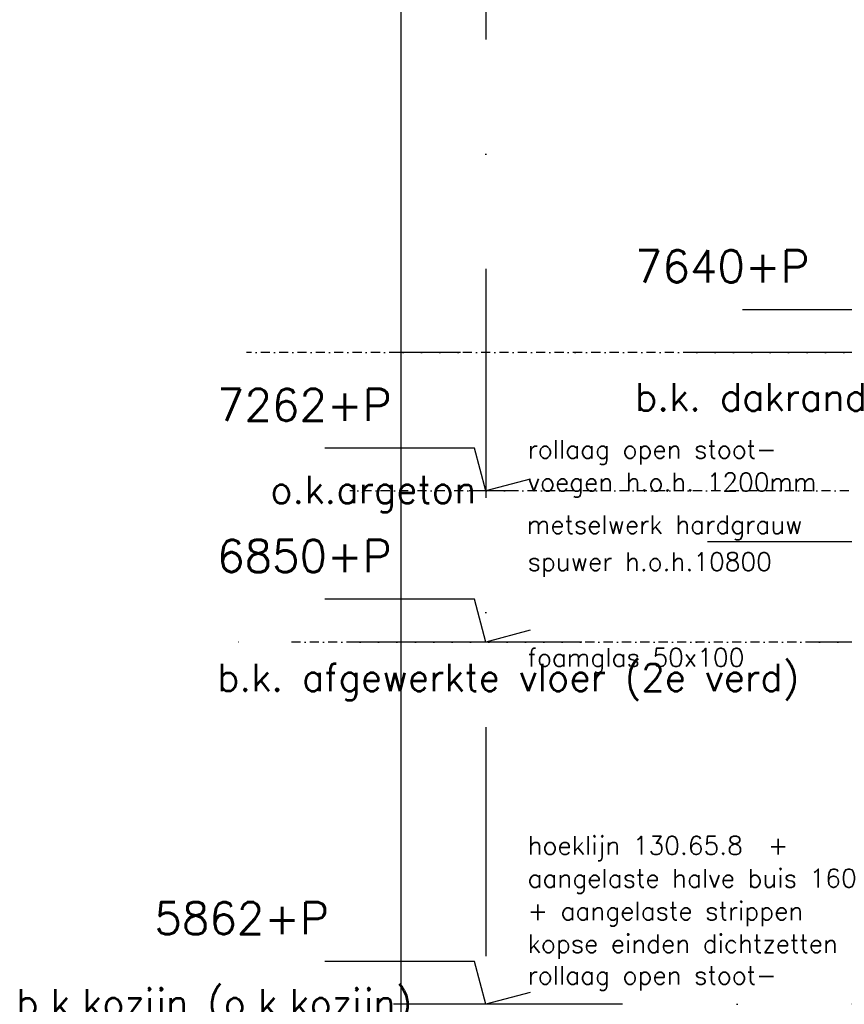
# Model space of a CAD drawing. Extents: x 149262 to 371235, y 141599 to 287858.
# Tile 7 of 60: x 149262 to 151512, y 150081 to 152767. Entities that reach past the tile are written whole.
import ezdxf

# ---------------------------------------------------------------- set-up
doc = ezdxf.new("R2010")
doc.units = 0
doc.header["$LTSCALE"] = 50
doc.header["$MEASUREMENT"] = 0
doc.linetypes.add('DASHDOT', pattern=[1, 0.5, -0.25, 0, -0.25])
doc.linetypes.add('DD1', pattern=[2.66667, 1.66667, -0.5, 0, -0.5])
doc.layers.get('0').update_dxf_attribs({"linetype": 'CONTINUOUS'})
for name, color, linetype in [('_DETAILNUMMERS', 4, 'CONTINUOUS'), ('A--M01A1_MAATVOERING', 1, 'CONTINUOUS'), ('A--M01B1_HOOGTE_MAATV', 1, 'CONTINUOUS'), ('A--T01A-25_TEKST', 2, 'CONTINUOUS'), ('A--T01B2_HOOGTE_MAATV', 2, 'CONTINUOUS'), ('A--T01B3_HOOGTE_MAATV', 3, 'CONTINUOUS'), ('STRAMIEN', 8, 'DD1')]:
    doc.layers.add(name, color=color, linetype=linetype)
doc.styles.add('HIEMSTRA', font='romans.shx')
doc.styles.add('HOOGTEXT', font='ROMANS.shx', dxfattribs={"height": 2.5})

# ---------------------------------------------------------------- blocks, each defined once
blk = doc.blocks.new('HOOGTEP')
at = {"layer": 'A--M01A1_MAATVOERING'}
for p, q in [((0, 0), (0.624, 2.33)), ((0.624, 2.33), (8.794, 2.33)), ((-2.415, 0.647), (0, 0))]:
    blk.add_line(p, q, dxfattribs=at)
at = {"layer": 'A--M01B1_HOOGTE_MAATV'}
blk.add_line((-1.379, 0), (0.911, 0), dxfattribs=at)
at = {"layer": 'A--T01B2_HOOGTE_MAATV', "style": 'HOOGTEXT', "flags": 4}
blk.add_attdef('TEKST', (1.84, -0.671), '', height=1.5, dxfattribs=at)
at = {"layer": 'A--T01B3_HOOGTE_MAATV', "style": 'HOOGTEXT', "flags": 4}
blk.add_attdef('HOOGTE', (1.673, 3.819), '', height=1.75, dxfattribs=at)

msp = doc.modelspace()

# ---------------------------------------------------------------- linework, layer by layer
at = {"layer": '_DETAILNUMMERS', "color": 2}
msp.add_line((150302.7, 144219), (150302.7, 155376), dxfattribs=at)
at = {"layer": 'A--T01A-25_TEKST'}
msp.add_line((151138.5, 151343), (152449.5, 151343), dxfattribs=at)
at = {"layer": 'STRAMIEN', "color": 8, "linetype": 'DASHDOT', "ltscale": 25}
for p, q in [((150534.1, 162088.1), (150534.1, 141945.3)), ((160797, 151069), (149662.7, 151069)), ((155907.5, 150081), (150163, 150081))]:
    msp.add_line(p, q, dxfattribs=at)
at = {"layer": 'STRAMIEN', "linetype": 'DASHDOT'}
for p, q in [((152349.5, 151859), (149880.7, 151859)), ((154630.7, 151481), (150163, 151481)), ((171571.4, 151069), (149997.4, 151069))]:
    msp.add_line(p, q, dxfattribs=at)
at = {"layer": 'STRAMIEN', "linetype": 'DASHDOT', "ltscale": 25}
msp.add_line((172967, 151859), (150278.7, 151859), dxfattribs=at)

# ---------------------------------------------------------------- block references
ref = msp.add_blockref('HOOGTEP', (151674.2, 151859), dxfattribs=dict(xscale=-50, yscale=50, zscale=50))
ref.add_attrib('TEKST', 'b.k. dakrand', (150940.6, 151700), dxfattribs={"layer": 'A--T01B2_HOOGTE_MAATV', "height": 75, "style": 'HOOGTEXT', "flags": 4})
ref.add_attrib('HOOGTE', '7640+P', (150940.6, 152050), dxfattribs={"layer": 'A--T01B3_HOOGTE_MAATV', "height": 87.5, "style": 'HOOGTEXT', "flags": 4})
ref = msp.add_blockref('HOOGTEP', (150534.1, 151481), dxfattribs=dict(xscale=-50, yscale=50, zscale=50))
ref.add_attrib('TEKST', 'o.k.argeton', (149945.6, 151447.4), dxfattribs={"layer": 'A--T01B2_HOOGTE_MAATV', "height": 75, "style": 'HOOGTEXT', "flags": 4})
ref.add_attrib('HOOGTE', '7262+P', (149800.4, 151672), dxfattribs={"layer": 'A--T01B3_HOOGTE_MAATV', "height": 87.5, "style": 'HOOGTEXT', "flags": 4})
ref = msp.add_blockref('HOOGTEP', (150534.1, 151069), dxfattribs=dict(xscale=-50, yscale=50, zscale=50))
ref.add_attrib('TEKST', 'b.k. afgewerkte vloer (2e verd)', (149800.7, 150935), dxfattribs={"layer": 'A--T01B2_HOOGTE_MAATV', "height": 75, "style": 'HOOGTEXT', "flags": 4})
ref.add_attrib('HOOGTE', '6850+P', (149800.7, 151260), dxfattribs={"layer": 'A--T01B3_HOOGTE_MAATV', "height": 87.5, "style": 'HOOGTEXT', "flags": 4})
ref = msp.add_blockref('HOOGTEP', (150534.1, 150081), dxfattribs=dict(xscale=-50, yscale=50, zscale=50))
ref.add_attrib('TEKST', 'b.k.kozijn (o.k.kozijn)', (149252.8, 150047.4), dxfattribs={"layer": 'A--T01B2_HOOGTE_MAATV', "height": 75, "style": 'HOOGTEXT', "flags": 4})
ref.add_attrib('HOOGTE', '5862+P', (149629.6, 150272), dxfattribs={"layer": 'A--T01B3_HOOGTE_MAATV', "height": 87.5, "style": 'HOOGTEXT', "flags": 4})

# ---------------------------------------------------------------- texts
at = {"layer": 'A--T01A-25_TEKST', "style": 'HIEMSTRA'}
for s, p in [('rollaag open stoot-', (150647.8, 151569.6)), ('voegen h.o.h. 1200mm', (150647.8, 151480.4)), ('metselwerk hardgrauw', (150645.7, 151364.2)), ('spuwer h.o.h.10800', (150647.8, 151263.2)), ('foamglas 50x100', (150647.8, 151001.9)), ('hoeklijn 130.65.8  + ', (150647.9, 150489.1)), ('aangelaste halve buis 160', (150647.9, 150399.9)), ('+ aangelaste strippen', (150647.9, 150310.6)), ('kopse einden dichtzetten', (150647.9, 150221.4)), ('rollaag open stoot-', (150647.8, 150135.3))]:
    msp.add_text(s, height=50, dxfattribs=at).set_placement(p)

doc.saveas('drawing.dxf')
